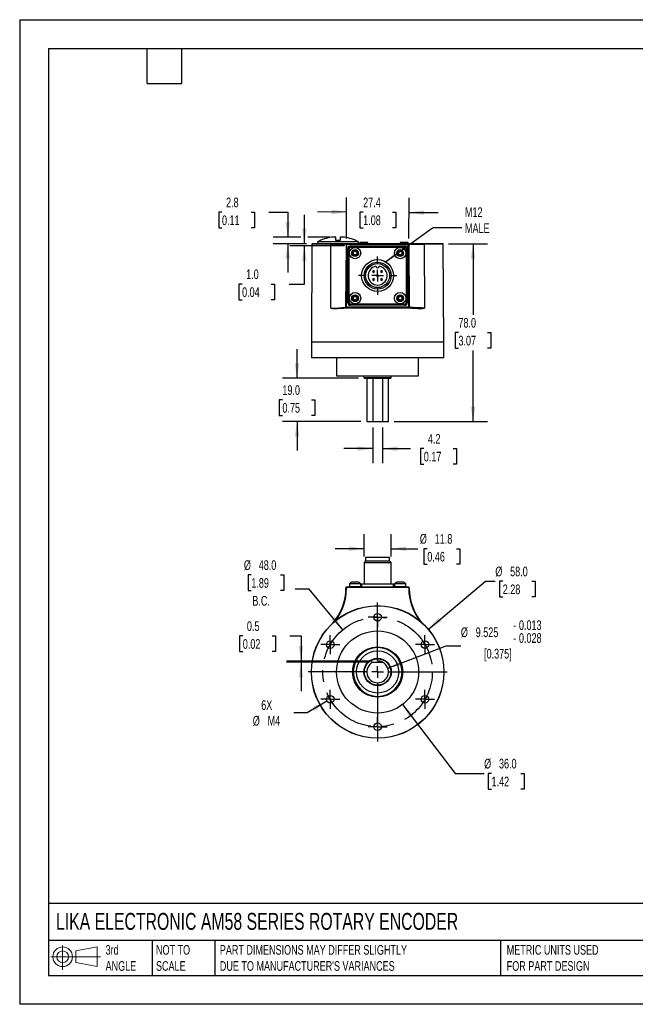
# Model space of a CAD drawing. Header units: millimetres. Extents: x 0 to 559, y 0 to 432.
# Tile 1 of 6: x 0 to 270, y 0 to 432. Entities that reach past the tile are written whole.
import ezdxf

# ---------------------------------------------------------------- set-up
doc = ezdxf.new("R2010")
doc.units = ezdxf.units.MM
doc.header["$LTSCALE"] = 2
doc.linetypes.add('CENTERX2', pattern=[20.32, 12.7, -2.54, 2.54, -2.54])
doc.linetypes.add('HIDDEN', pattern=[1.905, 1.27, -0.635])
for name, color, linetype in [('CENTER', 40, 'CENTERX2'), ('HIDDEN', 102, 'HIDDEN'), ('SLD-DEFPOINTS', 7, 'Continuous')]:
    doc.layers.add(name, color=color, linetype=linetype)
doc.layers.add('DIMENSIONS', color=140, linetype='Continuous', lineweight=25)
doc.layers.add('TEXT', color=140, linetype='Continuous', lineweight=25)
doc.styles.add('SLDTEXTSTYLE0', font='TXT', dxfattribs={"width": 0.7})
doc.dimstyles.new('SLDDIMSTYLE0', dxfattribs={"dimtxt": 4.316016, "dimasz": 6.604, "dimexe": 0, "dimexo": 0.0625, "dimgap": 1.079004, "dimtad": 0, "dimtih": 1, "dimtoh": 1, "dimdec": 1, "dimrnd": 1e-09, "dimzin": 4, "dimdsep": 46, "dimtxsty": 'SLDTEXTSTYLE0', "dimsah": 1, "dimcen": 0, "dimadec": 0, "dimazin": 1, "dimtfac": 1, "dimtdec": 1, "dimtofl": 0, "dimtmove": 0, "dimatfit": 3, "dimfxl": 0, "dimfrac": 2, "dimtolj": 1, "dimtzin": 12, "dimarcsym": 0})
doc.dimstyles.new('SLDDIMSTYLE1', dxfattribs={"dimtxt": 4.316016, "dimasz": 6.604, "dimexe": 0, "dimexo": 0.0625, "dimgap": 1.079004, "dimtad": 0, "dimtih": 1, "dimtoh": 1, "dimdec": 1, "dimrnd": 1e-09, "dimdsep": 46, "dimtxsty": 'SLDTEXTSTYLE0', "dimsah": 1, "dimcen": 0.09, "dimadec": 0, "dimazin": 2, "dimtfac": 1, "dimtdec": 1, "dimtmove": 0, "dimatfit": 0, "dimfxl": 0, "dimfrac": 2, "dimtolj": 1, "dimtzin": 12, "dimarcsym": 0})
doc.dimstyles.new('SLDDIMSTYLE10', dxfattribs={"dimtxt": 0.18, "dimasz": 6.604, "dimexe": 0, "dimexo": 0.0625, "dimgap": 0, "dimtad": 0, "dimtih": 1, "dimtoh": 1, "dimdec": 0, "dimrnd": 1e-09, "dimzin": 0, "dimdsep": 46, "dimtxsty": 'Standard', "dimsah": 1, "dimcen": 0.09, "dimadec": 0, "dimazin": 0, "dimtfac": 6.604, "dimtdec": 0, "dimtofl": 0, "dimtmove": 0, "dimatfit": 3, "dimfxl": 0, "dimfrac": 2, "dimtolj": 1, "dimtzin": 0, "dimarcsym": 0})
doc.dimstyles.new('SLDDIMSTYLE2', dxfattribs={"dimtxt": 4.316016, "dimasz": 6.604, "dimexe": 0, "dimexo": 0.0625, "dimgap": 1.079004, "dimtad": 0, "dimtih": 1, "dimtoh": 1, "dimdec": 1, "dimrnd": 1e-09, "dimzin": 4, "dimdsep": 46, "dimtxsty": 'SLDTEXTSTYLE0', "dimsah": 1, "dimcen": 0, "dimadec": 0, "dimazin": 1, "dimtfac": 1, "dimtdec": 1, "dimtofl": 0, "dimtmove": 0, "dimatfit": 3, "dimfxl": 0, "dimfrac": 2, "dimtolj": 1, "dimtzin": 12, "dimarcsym": 0})
doc.dimstyles.new('SLDDIMSTYLE3', dxfattribs={"dimtxt": 4.316016, "dimasz": 6.604, "dimexe": 0, "dimexo": 0.0625, "dimgap": 1.079004, "dimtad": 0, "dimtih": 1, "dimtoh": 1, "dimdec": 1, "dimrnd": 1e-09, "dimzin": 12, "dimdsep": 46, "dimtxsty": 'SLDTEXTSTYLE0', "dimsah": 1, "dimcen": 0, "dimadec": 0, "dimazin": 3, "dimtfac": 1, "dimtdec": 1, "dimtofl": 0, "dimtmove": 0, "dimatfit": 3, "dimfxl": 0, "dimfrac": 2, "dimtolj": 1, "dimtzin": 12, "dimarcsym": 0})
doc.dimstyles.new('SLDDIMSTYLE4', dxfattribs={"dimtxt": 4.316016, "dimasz": 6.604, "dimexe": 0, "dimexo": 0.0625, "dimgap": 1.079004, "dimtad": 0, "dimtih": 1, "dimtoh": 1, "dimdec": 1, "dimrnd": 1e-09, "dimzin": 12, "dimdsep": 46, "dimtxsty": 'SLDTEXTSTYLE0', "dimsah": 1, "dimcen": 0.09, "dimadec": 0, "dimazin": 3, "dimtfac": 1, "dimtdec": 1, "dimtmove": 0, "dimatfit": 0, "dimfxl": 0, "dimfrac": 2, "dimtolj": 1, "dimtzin": 12, "dimarcsym": 0})
doc.dimstyles.new('SLDDIMSTYLE5', dxfattribs={"dimtxt": 4.316016, "dimasz": 6.604, "dimexe": 0, "dimexo": 0.0625, "dimgap": 1.079004, "dimtad": 0, "dimtih": 1, "dimtoh": 1, "dimdec": 3, "dimrnd": 1e-09, "dimzin": 12, "dimdsep": 46, "dimtxsty": 'SLDTEXTSTYLE0', "dimsah": 1, "dimcen": 0, "dimadec": 0, "dimazin": 3, "dimtol": 1, "dimtp": -0.013, "dimtm": 0.028, "dimtfac": 1, "dimtdec": 3, "dimtofl": 0, "dimtmove": 0, "dimatfit": 3, "dimfxl": 0, "dimfrac": 2, "dimtolj": 1, "dimarcsym": 0})
doc.dimstyles.new('SLDDIMSTYLE6', dxfattribs={"dimtxt": 4.316016, "dimasz": 6.604, "dimexe": 0, "dimexo": 0.0625, "dimgap": 1.079004, "dimtad": 0, "dimtih": 1, "dimtoh": 1, "dimdec": 1, "dimrnd": 1e-09, "dimzin": 4, "dimdsep": 46, "dimtxsty": 'SLDTEXTSTYLE0', "dimsah": 1, "dimcen": 0.09, "dimadec": 0, "dimazin": 1, "dimtfac": 1, "dimtdec": 1, "dimtmove": 0, "dimatfit": 0, "dimfxl": 0, "dimfrac": 2, "dimtolj": 1, "dimtzin": 12, "dimarcsym": 0})
doc.dimstyles.new('SLDDIMSTYLE8', dxfattribs={"dimtxt": 4.316016, "dimasz": 6.604, "dimexe": 0, "dimexo": 0.0625, "dimgap": 1.079004, "dimtad": 0, "dimtih": 1, "dimtoh": 1, "dimdec": 1, "dimrnd": 1e-09, "dimzin": 4, "dimdsep": 46, "dimtxsty": 'SLDTEXTSTYLE0', "dimsah": 1, "dimcen": 0.09, "dimadec": 0, "dimazin": 1, "dimtfac": 1, "dimtdec": 1, "dimtofl": 0, "dimtmove": 0, "dimatfit": 3, "dimfxl": 0, "dimfrac": 2, "dimtolj": 1, "dimtzin": 12, "dimarcsym": 0})

# ---------------------------------------------------------------- blocks, each defined once
blk = doc.blocks.new('Block11')
at = {"color": 7, "linetype": 'Continuous', "lineweight": 18}
for p, q in [((5.18, 10.62), (5.18, 0)), ((10.96, 8.33), (20.35, 10.06)), ((20.35, 10.06), (20.35, 1.46)), ((0, 5.76), (21.75, 5.76)), ((10.96, 3.19), (10.96, 8.33)), ((10.96, 3.19), (20.35, 1.46))]:
    blk.add_line(p, q, dxfattribs=at)
for radius in [4.3, 2.57]:
    blk.add_circle((5.18, 5.76), radius, dxfattribs=at)
blk = doc.blocks.new('Block12')
at = {"layer": 'SLD-DEFPOINTS'}
blk.add_blockref('Block11', (0, 0), dxfattribs=at)
blk = doc.blocks.new('_D')
at = {"layer": 'DIMENSIONS'}
for p, q in [((101.64, 188.31), (100.19, 188.31)), ((100.19, 188.31), (100.19, 181.45)), ((114.46, 188.31), (115.91, 188.31)), ((115.91, 188.31), (115.91, 181.45)), ((100.19, 181.45), (101.64, 181.45)), ((115.91, 181.45), (114.46, 181.45)), ((126.95, 182.04), (120.9, 182.04)), ((141.73, 164.23), (126.95, 182.04))]:
    blk.add_line(p, q, dxfattribs=at)
blk.add_solid([(141.73, 164.23), (138.3, 169.96), (136.73, 168.66)], dxfattribs=at)
at = {"layer": 'DIMENSIONS', "char_height": 4.233, "attachment_point": 1, "style": 'SLDTEXTSTYLE0'}
for s, insert in [('%%c', (98.38, 194.73)), ('48.0', (104.89, 194.73)), ('1.89', (101.64, 186.91)), ('B.C.', (102.09, 179.08))]:
    blk.add_mtext(s, dxfattribs=dict(at, insert=insert))
blk = doc.blocks.new('_D_1')
at = {"layer": 'DIMENSIONS'}
for p, q in [((97.9, 161.54), (96.45, 161.54)), ((96.45, 161.54), (96.45, 154.68)), ((110.73, 161.54), (112.18, 161.54)), ((112.18, 161.54), (112.18, 154.68)), ((118.5, 161.54), (123.44, 161.54)), ((123.44, 161.54), (123.44, 150.52)), ((96.45, 154.68), (97.9, 154.68)), ((112.18, 154.68), (110.73, 154.68)), ((154.51, 150.52), (117.09, 150.52)), ((152.39, 150.02), (117.09, 150.02)), ((123.44, 150.02), (123.44, 137.32))]:
    blk.add_line(p, q, dxfattribs=at)
for points in [[(123.44, 150.52), (124.46, 157.12), (122.43, 157.12)], [(123.44, 150.02), (122.43, 143.41), (124.46, 143.41)]]:
    blk.add_solid(points, dxfattribs=at)
at = {"layer": 'DIMENSIONS', "char_height": 4.233, "attachment_point": 1, "style": 'SLDTEXTSTYLE0'}
for s, insert in [('0.5', (99.7, 167.96)), ('0.02', (97.9, 160.14))]:
    blk.add_mtext(s, dxfattribs=dict(at, insert=insert))
blk = doc.blocks.new('_D_2')
at = {"layer": 'DIMENSIONS'}
for p, q in [((179.25, 164.41), (204.35, 185.51)), ((204.35, 185.51), (208.69, 185.51)), ((211.95, 185.51), (210.5, 185.51)), ((210.5, 185.51), (210.5, 178.65)), ((224.77, 185.51), (226.22, 185.51)), ((226.22, 185.51), (226.22, 178.65)), ((210.5, 178.65), (211.95, 178.65)), ((226.22, 178.65), (224.77, 178.65))]:
    blk.add_line(p, q, dxfattribs=at)
blk.add_solid([(179.25, 164.41), (184.96, 167.89), (183.65, 169.44)], dxfattribs=at)
at = {"layer": 'DIMENSIONS', "char_height": 4.233, "attachment_point": 1, "style": 'SLDTEXTSTYLE0'}
for s, insert in [('%%c', (208.69, 191.93)), ('58.0', (215.21, 191.93)), ('2.28', (211.95, 184.11))]:
    blk.add_mtext(s, dxfattribs=dict(at, insert=insert))
blk = doc.blocks.new('_D_3')
at = {"layer": 'DIMENSIONS'}
for p, q in [((134.84, 132.93), (126.1, 127.89)), ((126.1, 127.89), (120.32, 127.89))]:
    blk.add_line(p, q, dxfattribs=at)
blk.add_solid([(134.84, 132.93), (128.61, 130.51), (129.63, 128.75)], dxfattribs=at)
at = {"layer": 'DIMENSIONS', "char_height": 4.233, "attachment_point": 1, "style": 'SLDTEXTSTYLE0'}
for s, insert in [('6X', (105.98, 133.34)), ('%%c', (102.27, 126.48)), ('M4', (108.79, 126.48))]:
    blk.add_mtext(s, dxfattribs=dict(at, insert=insert))
blk = doc.blocks.new('_D_4')
at = {"layer": 'DIMENSIONS'}
for p, q in [((151.15, 196.35), (151.15, 206.17)), ((162.95, 196.35), (162.95, 206.17)), ((151.15, 199.82), (138.45, 199.82)), ((162.95, 199.82), (174.63, 199.82)), ((178.85, 199.82), (177.4, 199.82)), ((177.4, 199.82), (177.4, 192.96)), ((191.68, 199.82), (193.13, 199.82)), ((193.13, 199.82), (193.13, 192.96)), ((177.4, 192.96), (178.85, 192.96)), ((193.13, 192.96), (191.68, 192.96))]:
    blk.add_line(p, q, dxfattribs=at)
for points in [[(151.15, 199.82), (144.55, 200.84), (144.55, 198.8)], [(162.95, 199.82), (169.56, 198.8), (169.56, 200.84)]]:
    blk.add_solid(points, dxfattribs=at)
at = {"layer": 'DIMENSIONS', "char_height": 4.233, "attachment_point": 1, "style": 'SLDTEXTSTYLE0'}
for s, insert in [('%%c', (175.59, 206.24)), ('11.8', (182.11, 206.24)), ('0.46', (178.85, 198.42))]:
    blk.add_mtext(s, dxfattribs=dict(at, insert=insert))
blk = doc.blocks.new('_D_5')
at = {"layer": 'DIMENSIONS'}
for p, q in [((167.99, 131.46), (191.09, 101.24)), ((191.09, 101.24), (203.79, 101.24)), ((207.04, 101.24), (205.59, 101.24)), ((205.59, 101.24), (205.59, 94.38)), ((219.87, 101.24), (221.32, 101.24)), ((221.32, 101.24), (221.32, 94.38)), ((205.59, 94.38), (207.04, 94.38)), ((221.32, 94.38), (219.87, 94.38))]:
    blk.add_line(p, q, dxfattribs=at)
blk.add_solid([(167.99, 131.46), (171.19, 125.59), (172.8, 126.83)], dxfattribs=at)
at = {"layer": 'DIMENSIONS', "char_height": 4.233, "attachment_point": 1, "style": 'SLDTEXTSTYLE0'}
for s, insert in [('%%c', (203.79, 107.67)), ('36.0', (210.3, 107.67)), ('1.42', (207.04, 99.84))]:
    blk.add_mtext(s, dxfattribs=dict(at, insert=insert))
blk = doc.blocks.new('_D_6')
at = {"layer": 'DIMENSIONS'}
for p, q in [((161.5, 147.46), (187.06, 157.28)), ((187.06, 157.28), (193.58, 157.28))]:
    blk.add_line(p, q, dxfattribs=at)
blk.add_solid([(161.5, 147.46), (168.03, 148.88), (167.3, 150.78)], dxfattribs=at)
at = {"layer": 'DIMENSIONS', "attachment_point": 1, "style": 'SLDTEXTSTYLE0'}
for s, insert, char_height in [('0.013', (219.07, 168.4), 4.233), ('%%c', (193.58, 165.28), 4.233), ('9.525', (200.09, 165.28), 4.233), ('-', (216.51, 168.4), 4.23), ('-', (216.51, 162.75), 4.23), ('0.028', (219.07, 162.75), 4.233), ('[0.375]', (203.76, 155.89), 4.233)]:
    blk.add_mtext(s, dxfattribs=dict(at, insert=insert, char_height=char_height))
blk = doc.blocks.new('SW_CENTERMARKSYMBOL_0')
at = {"layer": 'CENTER', "color": 0}
for p, q in [((0, 5.08), (0, 31.54)), ((-5.08, 0), (-31.54, 0)), ((0, 0), (-2.54, 0)), ((0, 0), (0, 2.54)), ((0, 0), (0, -2.54)), ((0, 0), (2.54, 0)), ((5.08, 0), (31.54, 0)), ((0, -5.08), (0, -31.54))]:
    blk.add_line(p, q, dxfattribs=at)
blk = doc.blocks.new('SW_CENTERMARKSYMBOL_1')
at = {"layer": 'CENTER', "color": 0}
for p, q in [((-2.54, 0), (-4.19, 0)), ((0, 0), (-2.54, 0)), ((0, 2.54), (0, 4.19)), ((0, 0), (0, 2.54)), ((0, 0), (0, -2.54)), ((0, 0), (2.54, 0)), ((2.54, 0), (4.19, 0)), ((0, -2.54), (0, -4.19))]:
    blk.add_line(p, q, dxfattribs=at)
blk = doc.blocks.new('SW_CENTERMARKSYMBOL_2')
at = {"layer": 'CENTER', "color": 0}
for p, q in [((-2.54, 0), (-4.19, 0)), ((0, 0), (-2.54, 0)), ((0, 2.54), (0, 4.19)), ((0, 0), (0, 2.54)), ((0, 0), (0, -2.54)), ((0, 0), (2.54, 0)), ((2.54, 0), (4.19, 0)), ((0, -2.54), (0, -4.19))]:
    blk.add_line(p, q, dxfattribs=at)
blk = doc.blocks.new('SW_CENTERMARKSYMBOL_3')
at = {"layer": 'CENTER', "color": 0}
for p, q in [((-2.54, 0), (-4.19, 0)), ((0, 0), (-2.54, 0)), ((0, 2.54), (0, 4.19)), ((0, 0), (0, 2.54)), ((0, 0), (0, -2.54)), ((0, 0), (2.54, 0)), ((2.54, 0), (4.19, 0)), ((0, -2.54), (0, -4.19))]:
    blk.add_line(p, q, dxfattribs=at)
blk = doc.blocks.new('SW_CENTERMARKSYMBOL_4')
at = {"layer": 'CENTER', "color": 0}
for p, q in [((-2.54, 0), (-4.19, 0)), ((0, 0), (-2.54, 0)), ((0, 2.54), (0, 4.19)), ((0, 0), (0, 2.54)), ((0, 0), (0, -2.54)), ((0, 0), (2.54, 0)), ((2.54, 0), (4.19, 0)), ((0, -2.54), (0, -4.19))]:
    blk.add_line(p, q, dxfattribs=at)
blk = doc.blocks.new('SW_CENTERMARKSYMBOL_5')
at = {"layer": 'CENTER', "color": 0}
for p, q in [((-2.54, 0), (-4.19, 0)), ((0, 0), (-2.54, 0)), ((0, 2.54), (0, 4.19)), ((0, 0), (0, 2.54)), ((0, 0), (0, -2.54)), ((0, 0), (2.54, 0)), ((2.54, 0), (4.19, 0)), ((0, -2.54), (0, -4.19))]:
    blk.add_line(p, q, dxfattribs=at)
blk = doc.blocks.new('SW_CENTERMARKSYMBOL_6')
at = {"layer": 'CENTER', "color": 0}
for p, q in [((-2.54, 0), (-4.19, 0)), ((0, 0), (-2.54, 0)), ((0, 2.54), (0, 4.19)), ((0, 0), (0, 2.54)), ((0, 0), (0, -2.54)), ((0, 0), (2.54, 0)), ((2.54, 0), (4.19, 0)), ((0, -2.54), (0, -4.19))]:
    blk.add_line(p, q, dxfattribs=at)
blk = doc.blocks.new('_D_15')
at = {"layer": 'DIMENSIONS'}
for p, q in [((88.77, 347.37), (87.32, 347.37)), ((87.32, 347.37), (87.32, 340.51)), ((101.59, 347.37), (103.04, 347.37)), ((103.04, 347.37), (103.04, 340.51)), ((109.37, 347.37), (117.62, 347.37)), ((117.62, 347.37), (117.62, 336.37)), ((87.32, 340.51), (88.77, 340.51)), ((103.04, 340.51), (101.59, 340.51)), ((123.37, 336.37), (111.27, 336.37)), ((125.9, 333.57), (111.27, 333.57)), ((117.62, 333.57), (117.62, 320.87)), ((136.15, 336.37), (126.42, 336.37))]:
    blk.add_line(p, q, dxfattribs=at)
for points in [[(117.62, 336.37), (118.63, 342.97), (116.6, 342.97)], [(117.62, 333.57), (116.6, 326.97), (118.63, 326.97)]]:
    blk.add_solid(points, dxfattribs=at)
at = {"layer": 'DIMENSIONS', "char_height": 4.233, "attachment_point": 1, "style": 'SLDTEXTSTYLE0'}
for s, insert in [('2.8', (90.56, 353.79)), ('0.11', (88.77, 345.96))]:
    blk.add_mtext(s, dxfattribs=dict(at, insert=insert))
blk = doc.blocks.new('_D_16')
at = {"layer": 'DIMENSIONS'}
for p, q in [((143.35, 335.91), (143.46, 353.8)), ((170.78, 335.91), (170.89, 353.63)), ((143.42, 347.45), (130.72, 347.53)), ((150.72, 347.37), (149.28, 347.37)), ((149.28, 347.37), (149.28, 340.51)), ((163.55, 347.37), (165, 347.37)), ((165, 347.37), (165, 340.51)), ((170.85, 347.28), (183.55, 347.21)), ((149.28, 340.51), (150.72, 340.51)), ((165, 340.51), (163.55, 340.51))]:
    blk.add_line(p, q, dxfattribs=at)
for points in [[(143.42, 347.45), (136.83, 348.51), (136.81, 346.47)], [(170.85, 347.28), (177.45, 346.23), (177.46, 348.26)]]:
    blk.add_solid(points, dxfattribs=at)
at = {"layer": 'DIMENSIONS', "char_height": 4.233, "attachment_point": 1, "style": 'SLDTEXTSTYLE0'}
for s, insert in [('27.4', (150.72, 353.79)), ('1.08', (150.72, 345.96))]:
    blk.add_mtext(s, dxfattribs=dict(at, insert=insert))
blk = doc.blocks.new('_D_17')
at = {"layer": 'DIMENSIONS'}
for p, q in [((124.9, 333.57), (124.9, 346.27)), ((125.9, 333.57), (118.55, 333.57)), ((142.51, 332.57), (118.55, 332.57)), ((124.9, 315.85), (124.9, 332.57)), ((97.59, 315.85), (96.14, 315.85)), ((96.14, 315.85), (96.14, 309)), ((110.41, 315.85), (111.86, 315.85)), ((111.86, 315.85), (111.86, 309)), ((118.19, 315.85), (124.9, 315.85)), ((96.14, 309), (97.59, 309)), ((111.86, 309), (110.41, 309))]:
    blk.add_line(p, q, dxfattribs=at)
for points in [[(124.9, 333.57), (125.91, 340.17), (123.88, 340.17)], [(124.9, 332.57), (123.88, 325.97), (125.91, 325.97)]]:
    blk.add_solid(points, dxfattribs=at)
at = {"layer": 'DIMENSIONS', "char_height": 4.233, "attachment_point": 1, "style": 'SLDTEXTSTYLE0'}
for s, insert in [('1.0', (99.38, 322.28)), ('0.04', (97.59, 314.45))]:
    blk.add_mtext(s, dxfattribs=dict(at, insert=insert))
blk = doc.blocks.new('_D_18')
at = {"layer": 'DIMENSIONS'}
for p, q in [((154.93, 253.03), (154.93, 237.35)), ((159.18, 253.03), (159.18, 237.35)), ((154.93, 243.7), (142.23, 243.7)), ((159.18, 243.7), (171.48, 243.7)), ((177.32, 243.7), (175.87, 243.7)), ((175.87, 243.7), (175.87, 236.84)), ((190.15, 243.7), (191.6, 243.7)), ((191.6, 243.7), (191.6, 236.84)), ((175.87, 236.84), (177.32, 236.84)), ((191.6, 236.84), (190.15, 236.84))]:
    blk.add_line(p, q, dxfattribs=at)
for points in [[(154.93, 243.7), (148.32, 244.71), (148.32, 242.68)], [(159.18, 243.7), (165.78, 242.68), (165.78, 244.71)]]:
    blk.add_solid(points, dxfattribs=at)
at = {"layer": 'DIMENSIONS', "char_height": 4.233, "attachment_point": 1, "style": 'SLDTEXTSTYLE0'}
for s, insert in [('4.2', (179.12, 250.12)), ('0.17', (177.32, 242.3))]:
    blk.add_mtext(s, dxfattribs=dict(at, insert=insert))
blk = doc.blocks.new('_D_19')
at = {"layer": 'DIMENSIONS'}
for p, q in [((121.7, 274.57), (121.7, 287.27)), ((148.71, 274.57), (115.35, 274.57)), ((115.28, 265.07), (113.83, 265.07)), ((113.83, 265.07), (113.83, 258.21)), ((128.11, 265.07), (129.56, 265.07)), ((129.56, 265.07), (129.56, 258.21)), ((113.83, 258.21), (115.28, 258.21)), ((149.75, 255.57), (115.35, 255.57)), ((121.7, 255.57), (121.7, 242.87)), ((129.56, 258.21), (128.11, 258.21))]:
    blk.add_line(p, q, dxfattribs=at)
for points in [[(121.7, 274.57), (122.71, 281.17), (120.68, 281.17)], [(121.7, 255.57), (120.68, 248.97), (122.71, 248.97)]]:
    blk.add_solid(points, dxfattribs=at)
at = {"layer": 'DIMENSIONS', "char_height": 4.233, "attachment_point": 1, "style": 'SLDTEXTSTYLE0'}
for s, insert in [('19.0', (115.28, 271.49)), ('0.75', (115.28, 263.67))]:
    blk.add_mtext(s, dxfattribs=dict(at, insert=insert))
blk = doc.blocks.new('_D_20')
at = {"layer": 'DIMENSIONS'}
for p, q in [((188.21, 333.57), (205.27, 333.57)), ((198.92, 333.57), (198.92, 302.4)), ((192.51, 294.57), (191.06, 294.57)), ((191.06, 294.57), (191.06, 287.71)), ((205.33, 294.57), (206.78, 294.57)), ((206.78, 294.57), (206.78, 287.71)), ((191.06, 287.71), (192.51, 287.71)), ((198.92, 255.57), (198.92, 286.74)), ((206.78, 287.71), (205.33, 287.71)), ((164.35, 255.57), (205.27, 255.57))]:
    blk.add_line(p, q, dxfattribs=at)
for points in [[(198.92, 333.57), (197.9, 326.97), (199.93, 326.97)], [(198.92, 255.57), (199.93, 262.17), (197.9, 262.17)]]:
    blk.add_solid(points, dxfattribs=at)
at = {"layer": 'DIMENSIONS', "char_height": 4.233, "attachment_point": 1, "style": 'SLDTEXTSTYLE0'}
for s, insert in [('78.0', (192.51, 300.99)), ('3.07', (192.51, 293.17))]:
    blk.add_mtext(s, dxfattribs=dict(at, insert=insert))
blk = doc.blocks.new('SW_CENTERMARKSYMBOL_7')
at = {"layer": 'CENTER', "color": 0}
for p, q in [((0, 5.08), (0, 8.44)), ((-5.08, 0), (-8.44, 0)), ((0, 0), (-2.54, 0)), ((0, 0), (0, 2.54)), ((0, 0), (0, -2.54)), ((0, 0), (2.54, 0)), ((5.08, 0), (8.44, 0)), ((0, -5.08), (0, -8.44))]:
    blk.add_line(p, q, dxfattribs=at)

msp = doc.modelspace()

# ---------------------------------------------------------------- linework, layer by layer
at = {"color": 7, "linetype": 'Continuous'}
for p, q in [((0.0049, 431.8053), (0.0049, 0.0053)), ((0.0049, 431.8053), (558.8049, 431.8053)), ((558.8049, 0.0053), (0.0049, 0.0053))]:
    msp.add_line(p, q, dxfattribs=at)
for p, q in [((128.238, 333.3716), (127.9765, 290.5704)), ((136.5891, 333.3716), (128.238, 333.3716)), ((136.7311, 333.5704), (128.438, 333.5704)), ((130.6889, 334.3704), (130.6889, 333.5704)), ((148.6889, 334.3704), (130.6889, 334.3704)), ((136.4675, 305.3282), (136.5891, 333.3716)), ((136.5891, 333.3716), (143.338, 333.3716)), ((143.538, 333.5704), (136.7311, 333.5704)), ((138.6889, 336.3704), (136.9026, 336.3704)), ((138.6889, 334.9704), (138.6889, 336.3704)), ((140.6889, 334.9704), (138.6889, 334.9704)), ((140.6889, 336.3704), (140.6889, 334.9704)), ((142.4751, 336.3704), (140.6889, 336.3704)), ((143.1694, 305.7664), (143.338, 333.3716)), ((143.3966, 333.3712), (143.338, 333.3716)), ((143.3694, 305.7652), (143.538, 333.3704)), ((143.538, 333.3704), (143.3966, 333.3712)), ((143.538, 333.5704), (143.538, 333.3704)), ((170.5662, 333.5704), (143.538, 333.5704)), ((143.538, 333.3704), (170.5662, 333.3704)), ((145.0521, 332.5704), (169.0521, 332.5704)), ((145.0521, 332.4132), (145.0521, 332.5704)), ((148.6889, 333.5704), (148.6889, 334.3704)), ((149.2455, 334.0704), (149.2455, 333.5704)), ((152.7455, 334.0704), (149.2455, 334.0704)), ((152.7455, 333.5704), (152.7455, 334.0704)), ((166.9721, 334.0704), (166.9721, 333.5704)), ((170.4721, 334.0704), (166.9721, 334.0704)), ((169.0521, 332.5704), (169.0521, 332.4132)), ((170.4721, 333.5704), (170.4721, 334.0704)), ((170.5662, 333.3704), (170.5662, 333.5704)), ((177.3731, 333.5704), (170.5662, 333.5704)), ((170.7662, 333.3716), (170.5662, 333.3704)), ((170.7348, 305.7652), (170.5662, 333.3704)), ((170.7662, 333.3716), (170.9348, 305.7664)), ((170.7662, 333.3716), (177.5151, 333.3716)), ((185.6621, 333.5704), (177.3731, 333.5704)), ((177.5151, 333.3716), (177.6368, 305.3282)), ((185.8662, 333.3716), (177.5151, 333.3716)), ((186.1277, 290.5704), (185.8662, 333.3716)), ((144.0521, 307.5704), (144.0521, 331.5704)), ((144.0521, 331.5704), (144.2093, 331.5704)), ((144.2093, 331.5704), (144.2093, 307.5704)), ((144.3092, 331.3204), (144.3092, 307.8204)), ((144.3092, 331.3204), (144.5092, 331.3204)), ((144.5092, 307.8204), (144.5092, 331.3204)), ((169.0521, 332.4132), (145.0521, 332.4132)), ((168.8021, 332.3133), (145.3021, 332.3133)), ((145.3021, 332.3133), (145.3021, 332.1133)), ((145.3021, 332.1133), (168.8021, 332.1133)), ((168.8021, 332.1133), (168.8021, 332.3133)), ((169.595, 331.3204), (169.595, 307.8204)), ((169.795, 331.3204), (169.595, 331.3204)), ((169.795, 307.8204), (169.795, 331.3204)), ((169.8949, 331.5704), (170.0521, 331.5704)), ((169.8949, 307.5704), (169.8949, 331.5704)), ((170.0521, 331.5704), (170.0521, 307.5704)), ((155.3021, 321.7204), (155.3021, 321.3804)), ((155.3021, 321.2604), (155.3021, 320.9204)), ((158.8021, 321.7204), (158.8021, 321.3804)), ((158.8021, 321.2604), (158.8021, 320.9204)), ((155.3021, 318.2204), (155.3021, 317.8804)), ((155.3021, 317.7604), (155.3021, 317.4204)), ((158.8021, 318.2204), (158.8021, 317.8804)), ((158.8021, 317.7604), (158.8021, 317.4204)), ((144.2093, 307.5704), (144.0521, 307.5704)), ((144.3092, 307.8204), (144.5092, 307.8204)), ((145.0521, 306.5704), (145.0521, 306.7276)), ((145.0521, 306.7276), (169.0521, 306.7276)), ((168.8021, 307.0275), (145.3021, 307.0275)), ((145.3021, 306.8275), (145.3021, 307.0275)), ((145.3021, 306.8275), (168.8021, 306.8275)), ((168.8021, 306.8275), (168.8021, 307.0275)), ((169.0521, 306.7276), (169.0521, 306.5704)), ((169.795, 307.8204), (169.595, 307.8204)), ((170.0521, 307.5704), (169.8949, 307.5704)), ((143.1693, 305.7581), (143.1694, 305.7664)), ((143.1694, 305.7664), (143.3694, 305.7652)), ((143.3694, 305.5653), (143.3693, 305.5569)), ((143.3694, 305.7652), (143.3694, 305.5653)), ((170.7348, 305.7652), (143.3694, 305.7652)), ((170.7348, 305.5653), (143.3694, 305.5653)), ((169.0521, 306.5704), (145.0521, 306.5704)), ((170.8763, 305.7661), (170.7348, 305.7652)), ((170.7348, 305.5653), (170.7348, 305.7652)), ((170.7349, 305.5569), (170.7348, 305.5653)), ((170.9348, 305.7664), (170.8763, 305.7661)), ((170.9349, 305.7581), (170.9348, 305.7664)), ((127.9765, 290.5704), (186.1277, 290.5704)), ((128.0521, 290.5704), (128.0521, 283.5704)), ((186.0521, 283.5704), (186.0521, 290.5704)), ((186.0521, 283.5704), (128.0521, 283.5704)), ((139.0521, 283.5704), (139.0521, 275.5704)), ((175.0521, 275.5704), (175.0521, 283.5704)), ((139.0521, 275.5704), (175.0521, 275.5704)), ((151.0521, 275.5704), (151.0521, 274.7704)), ((151.0521, 274.7704), (151.2521, 274.5704)), ((163.0521, 274.7704), (151.0521, 274.7704)), ((151.2521, 274.5704), (162.8521, 274.5704)), ((152.2896, 274.5704), (152.2896, 255.5704)), ((154.9278, 274.5704), (154.9278, 255.5704)), ((159.1764, 274.5704), (159.1764, 255.5704)), ((161.8146, 255.5704), (161.8146, 274.5704)), ((162.8521, 274.5704), (163.0521, 274.7704)), ((163.0521, 274.7704), (163.0521, 275.5704)), ((152.2896, 255.5704), (154.9278, 255.5704)), ((154.9278, 255.5704), (159.1764, 255.5704)), ((159.1764, 255.5704), (161.8146, 255.5704)), ((151.8021, 194.4551), (151.1521, 193.8051)), ((151.8021, 196.0551), (151.8021, 194.4551)), ((151.8021, 196.0551), (162.3021, 196.0551)), ((151.8021, 194.4551), (162.3021, 194.4551)), ((162.3021, 194.4551), (162.3021, 196.0551)), ((162.9521, 193.8051), (162.3021, 194.4551)), ((151.1521, 193.8051), (151.1521, 184.4551)), ((151.1521, 193.8051), (162.9521, 193.8051)), ((162.9521, 184.4551), (162.9521, 193.8051)), ((143.1693, 182.4349), (143.1694, 182.7551)), ((143.3694, 182.7603), (143.3693, 182.4402)), ((143.3694, 182.9551), (143.3694, 182.7603)), ((170.7348, 182.9551), (143.3694, 182.9551)), ((170.7348, 182.7603), (143.3694, 182.7603)), ((144.6521, 184.3551), (144.6521, 183.1551)), ((149.6521, 184.3551), (144.6521, 184.3551)), ((147.1322, 183.1551), (144.6521, 183.1551)), ((148.6521, 185.0751), (145.6521, 185.0751)), ((149.6521, 183.1551), (147.1322, 183.1551)), ((149.6521, 183.1551), (149.6521, 184.3551)), ((150.0521, 184.4551), (150.0521, 182.9551)), ((150.0521, 184.4551), (164.0521, 184.4551)), ((164.0521, 182.9551), (164.0521, 184.4551)), ((164.4521, 184.3551), (164.4521, 183.1551)), ((169.4521, 184.3551), (164.4521, 184.3551)), ((166.9322, 183.1551), (164.4521, 183.1551)), ((168.4521, 185.0751), (165.4521, 185.0751)), ((169.4521, 183.1551), (166.9322, 183.1551)), ((169.4521, 183.1551), (169.4521, 184.3551)), ((170.7348, 182.7603), (170.7348, 182.9551)), ((170.7349, 182.4402), (170.7348, 182.7603)), ((170.9349, 182.4349), (170.9348, 182.7551)), ((154.9278, 150.0176), (159.1764, 150.0176))]:
    msp.add_line(p, q)
at = {"flags": 128}
msp.add_lwpolyline([(177.6368, 305.3282), (176.2338, 305.3692), (174.9141, 305.4158), (173.7149, 305.4679), (172.6764, 305.5257), (172.2517, 305.555), (171.8624, 305.5869), (171.5221, 305.6214), (171.2897, 305.6516), (171.1227, 305.6805), (170.9901, 305.716), (170.9349, 305.7581)], dxfattribs=at)
for centre, radius in [((147.1521, 329.4704), 2.5), ((147.1521, 329.4704), 1.5), ((147.1521, 329.4704), 1.3), ((166.9521, 329.4704), 2.5), ((166.9521, 329.4704), 1.5), ((166.9521, 329.4704), 1.3), ((157.0521, 319.5704), 7), ((157.0521, 319.5704), 5.9), ((157.0521, 319.5704), 5.25), ((157.0521, 319.5704), 0.4), ((147.1521, 309.6704), 2.5), ((147.1521, 309.6704), 1.5), ((147.1521, 309.6704), 1.3), ((166.9521, 309.6704), 2.5), ((166.9521, 309.6704), 1.5), ((166.9521, 309.6704), 1.3), ((157.0521, 145.7551), 29.0756), ((157.0521, 145.7551), 29), ((157.0521, 169.7551), 1.65), ((157.0521, 145.7551), 18), ((136.2675, 157.7551), 1.65), ((157.0521, 145.7551), 11), ((177.8367, 157.7551), 1.65), ((157.0521, 145.7551), 9.25), ((157.0521, 145.7551), 6), ((157.0521, 145.7551), 5.8), ((136.2675, 133.7551), 1.65), ((177.8367, 133.7551), 1.65), ((157.0521, 121.7551), 1.65)]:
    msp.add_circle(centre, radius)
for centre, radius, start, end in [((128.438, 333.3704), 0.2, 90, 179.65), ((139.6889, 317.0613), 19.5091, 98.212037, 117.472537), ((136.7658, 333.3955), 0.1783, 101.195935, 187.710612), ((139.6889, 317.0613), 19.5091, 62.527463, 81.790257), ((143.538, 333.3704), 0.2, 90, 179.65), ((145.0521, 331.5704), 1, 90, 180), ((169.0521, 331.5704), 1, 0, 90), ((170.5662, 333.3704), 0.2, 45.175, 90), ((170.5662, 333.3704), 0.2, 0.35, 45.175), ((177.3385, 333.3955), 0.1783, 352.289388, 78.804065), ((185.6662, 333.3704), 0.2, 0.35, 90), ((145.0521, 331.5704), 0.8428, 90, 180), ((145.3021, 331.3204), 0.9929, 90, 180), ((145.3021, 331.3204), 0.7929, 90, 180), ((146.2861, 329.9704), 0.175, 54.9802, 245.0198), ((146.2861, 328.9704), 0.175, 114.9802, 305.0198), ((146.0531, 329.4704), 0.3766, 294.9802, 65.0198), ((146.6026, 330.4221), 0.3766, 234.9802, 5.019822), ((146.6026, 328.5186), 0.3766, 354.9802, 125.0198), ((147.1521, 330.4704), 0.175, 354.980248, 185.019752), ((147.1521, 328.4704), 0.175, 174.9802, 5.019752), ((147.7016, 330.4221), 0.3766, 174.980178, 305.0198), ((147.7016, 328.5186), 0.3766, 54.9802, 185.019822), ((148.2511, 329.4704), 0.3766, 114.9802, 245.0198), ((148.0181, 329.9704), 0.175, 294.9802, 125.0198), ((148.0181, 328.9704), 0.175, 234.9802, 65.0198), ((166.0861, 329.9704), 0.175, 54.9802, 245.0198), ((166.0861, 328.9704), 0.175, 114.9802, 305.0198), ((165.8531, 329.4704), 0.3766, 294.9802, 65.0198), ((166.4026, 330.4221), 0.3766, 234.9802, 5.019822), ((166.4026, 328.5186), 0.3766, 354.9802, 125.0198), ((166.9521, 330.4704), 0.175, 354.980248, 185.019752), ((166.9521, 328.4704), 0.175, 174.9802, 5.019752), ((167.5016, 330.4221), 0.3766, 174.980178, 305.0198), ((167.5016, 328.5186), 0.3766, 54.9802, 185.019822), ((168.0511, 329.4704), 0.3766, 114.9802, 245.0198), ((167.8181, 329.9704), 0.175, 294.9802, 125.0198), ((167.8181, 328.9704), 0.175, 234.9802, 65.0198), ((168.8021, 331.3204), 0.9928, 0, 90), ((168.8021, 331.3204), 0.7929, 360, 90), ((169.0521, 331.5704), 0.8428, 0, 90), ((157.0521, 319.5704), 4.15, 100.368802, 79.631198), ((155.3021, 321.3204), 0.4, 90, 270), ((155.3019, 321.3204), 0.06, 89.812792, 270.187208), ((155.3021, 321.3204), 0.4, 270, 90), ((155.3023, 321.3204), 0.06, 269.812792, 90.187208), ((157.0521, 323.7204), 0.75, 185.184401, 354.815599), ((157.052, 319.5704), 0.06, 89.891522, 270.108492), ((157.0522, 319.5704), 0.06, 269.891508, 90.108506), ((158.8021, 321.3204), 0.4, 90, 270), ((158.8019, 321.3204), 0.06, 89.812792, 270.187208), ((158.8021, 321.3204), 0.4, 270, 90), ((158.8023, 321.3204), 0.06, 269.812792, 90.187208), ((155.3021, 317.8204), 0.4, 90, 270), ((155.3019, 317.8204), 0.06, 89.812792, 270.187208), ((155.3021, 317.8204), 0.4, 270, 90), ((155.3023, 317.8204), 0.06, 269.812792, 90.187208), ((158.8021, 317.8204), 0.4, 90, 270), ((158.8019, 317.8204), 0.06, 89.812792, 270.187208), ((158.8021, 317.8204), 0.4, 270, 90), ((158.8023, 317.8204), 0.06, 269.812792, 90.187208), ((145.0521, 307.5704), 1, 180, 270), ((145.0521, 307.5704), 0.8428, 180, 270), ((145.3021, 307.8204), 0.9929, 180, 270), ((145.3021, 307.8204), 0.7929, 180, 270), ((146.2861, 310.1704), 0.175, 54.9802, 245.0198), ((146.2861, 309.1704), 0.175, 114.9802, 305.0198), ((146.0531, 309.6704), 0.3766, 294.9802, 65.0198), ((146.6026, 310.6221), 0.3766, 234.9802, 5.019822), ((146.6026, 308.7186), 0.3766, 354.9802, 125.0198), ((147.1521, 310.6704), 0.175, 354.980248, 185.019752), ((147.1521, 308.6704), 0.175, 174.9802, 5.019752), ((147.7016, 310.6221), 0.3766, 174.980178, 305.0198), ((147.7016, 308.7186), 0.3766, 54.9802, 185.019822), ((148.2511, 309.6704), 0.3766, 114.9802, 245.0198), ((148.0181, 310.1704), 0.175, 294.9802, 125.0198), ((148.0181, 309.1704), 0.175, 234.9802, 65.0198), ((166.0861, 310.1704), 0.175, 54.9802, 245.0198), ((166.0861, 309.1704), 0.175, 114.9802, 305.0198), ((165.8531, 309.6704), 0.3766, 294.9802, 65.0198), ((166.4026, 310.6221), 0.3766, 234.9802, 5.019822), ((166.4026, 308.7186), 0.3766, 354.9802, 125.0198), ((166.9521, 310.6704), 0.175, 354.980248, 185.019752), ((166.9521, 308.6704), 0.175, 174.9802, 5.019752), ((167.5016, 310.6221), 0.3766, 174.980178, 305.0198), ((167.5016, 308.7186), 0.3766, 54.9802, 185.019822), ((168.0511, 309.6704), 0.3766, 114.9802, 245.0198), ((167.8181, 310.1704), 0.175, 294.9802, 125.0198), ((167.8181, 309.1704), 0.175, 234.9802, 65.0198), ((168.8021, 307.8204), 0.9929, 270, 0), ((168.8021, 307.8204), 0.7929, 270, 0), ((169.0521, 307.5704), 1, 270, 0), ((169.0521, 307.5704), 0.8428, 270, 0), ((137.1339, 347.4006), 42.0777, 269.092499, 278.246686), ((138.2604, 315.4117), 10.2416, 259.91765, 269.214458), ((138.8066, 331.73), 26.5678, 268.519148, 279.888988), ((143.3693, 305.7569), 0.2, 179.659902, 270.009998), ((143.3693, 305.7652), 0.1999, 179.651716, 224.837154), ((143.3694, 305.7653), 0.2, 224.837131, 270.001446), ((170.7349, 305.7652), 0.2, 269.990384, 0.340099), ((170.7349, 305.7569), 0.2, 269.990159, 0.340094), ((175.2999, 331.7606), 26.5983, 260.117552, 271.474312), ((175.8425, 315.4251), 10.255, 270.791638, 280.076254), ((120.2546, 182.3882), 22.9147, 317.658402, 0.116982), ((120.1466, 182.4245), 23.2227, 321.229891, 0.038597), ((143.3186, 180.5534), 1.8874, 88.461403, 94.537605), ((143.3694, 182.7551), 0.2, 90.000534, 180.000535), ((143.2188, 182.4388), 0.3201, 88.433132, 98.875298), ((143.3597, 177.0481), 5.7122, 89.903272, 91.32623), ((146.1505, 183.3284), 1.8164, 105.926167, 145.581608), ((144.8521, 183.1551), 0.2, 180, 270), ((148.1537, 183.3284), 1.8164, 34.418392, 74.073833), ((149.4521, 183.1551), 0.2, 270, 0), ((165.9505, 183.3284), 1.8164, 105.926167, 145.581608), ((164.6521, 183.1551), 0.2, 180, 270), ((167.9537, 183.3284), 1.8164, 34.418392, 74.073833), ((169.2521, 183.1551), 0.2, 270, 0), ((170.7855, 180.8736), 1.8874, 85.462377, 91.538595), ((170.7856, 180.5534), 1.8874, 85.462388, 91.538596), ((193.9632, 182.4257), 23.2283, 179.964187, 218.798303), ((170.7348, 182.7551), 0.2, 359.999908, 44.999336), ((193.8786, 182.4069), 22.9438, 179.9301, 222.056246), ((157.0521, 145.7551), 10.7, 0, 180), ((157.0521, 145.7551), 4.7625, 116.489884, 63.510116), ((157.0521, 145.7551), 10.7, 180, 0)]:
    msp.add_arc(centre, radius, start, end)
msp.add_ellipse((157.0521, 304.5961), major_axis=(28.9899, 0), ratio=0.02618592, start_param=0.85917837, end_param=2.28241429)
at = {"layer": 'CENTER'}
msp.add_circle((157.0521, 145.7551), 24, dxfattribs=at)
at = {"layer": 'HIDDEN'}
msp.add_arc((157.0521, 145.7551), 4.7625, 63.510116, 90, dxfattribs=at)
at = {"layer": 'TEXT'}
for p, q in [((12.7, 419.1), (546.1, 419.1)), ((12.7, 419.1), (12.7, 12.7)), ((55.88, 403.86), (55.88, 419.1)), ((71.12, 403.86), (71.12, 419.1)), ((55.88, 403.86), (71.12, 403.86)), ((546.1, 44.2522), (12.7, 44.2522)), ((546.1, 27.94), (12.7, 27.94)), ((58.0895, 27.94), (58.0895, 12.7)), ((85.6748, 27.94), (85.6748, 12.7)), ((210.9684, 27.94), (210.9684, 12.7)), ((12.7, 12.7), (546.1, 12.7))]:
    msp.add_line(p, q, dxfattribs=at)

# ---------------------------------------------------------------- block references
at = {"layer": 'CENTER'}
for name, p in [('SW_CENTERMARKSYMBOL_7', (157.0521, 319.5704)), ('SW_CENTERMARKSYMBOL_0', (157.0521, 145.7551)), ('SW_CENTERMARKSYMBOL_1', (157.0521, 169.7551)), ('SW_CENTERMARKSYMBOL_2', (136.2675, 157.7551)), ('SW_CENTERMARKSYMBOL_3', (177.8367, 157.7551)), ('SW_CENTERMARKSYMBOL_6', (136.2675, 133.7551)), ('SW_CENTERMARKSYMBOL_4', (177.8367, 133.7551)), ('SW_CENTERMARKSYMBOL_5', (157.0521, 121.7551))]:
    msp.add_blockref(name, p, dxfattribs=at)
at = {"layer": 'SLD-DEFPOINTS'}
msp.add_blockref('Block12', (13.6759, 15.1077), dxfattribs=at)

# ---------------------------------------------------------------- texts
at = {"layer": 'TEXT', "linetype": 'CENTERX2', "lineweight": 18, "attachment_point": 1, "style": 'SLDTEXTSTYLE0'}
for s, insert, char_height in [('M12^JMALE', (195.387, 349.5305), 4.23333), ('LIKA ELECTRONIC AM58 SERIES ROTARY ENCODER', (15.9315, 40.079), 7.408333), ('3rd^JANGLE', (37.7009, 25.9931), 4.23333), ('NOT TO^JSCALE', (59.8134, 25.9931), 4.233333), ("PART DIMENSIONS MAY DIFFER SLIGHTLY ^JDUE TO MANUFACTURER'S VARIANCES", (87.8251, 25.9931), 4.233333), ('METRIC UNITS USED ^JFOR PART DESIGN', (213.7072, 25.9931), 4.233333)]:
    msp.add_mtext(s, dxfattribs=dict(at, insert=insert, char_height=char_height))

# ---------------------------------------------------------------- dimensions: what is measured, and where the dimension line sits
at = {"layer": 'DIMENSIONS'}
for base, p1, p2, angle, dimstyle, picture, middle in [((117.6177, 333.5704), (138.6889, 336.3704), (128.4379, 333.5704), 90, 'SLDDIMSTYLE4', '_D_15', (117.6177, 347.3669)), ((170.8512, 347.2831), (143.338, 333.3716), (170.7662, 333.3716), 359.65, 'SLDDIMSTYLE4', '_D_16', (157.1376, 347.3669)), ((124.8967, 333.5704), (145.0521, 332.5704), (128.4379, 333.5704), 90, 'SLDDIMSTYLE6', '_D_17', (124.8967, 315.8549)), ((198.9187, 333.5704), (161.8146, 255.5704), (185.6663, 333.5704), 90, 'SLDDIMSTYLE8', '_D_20', (198.9187, 294.5704)), ((121.6959, 274.5704), (152.2896, 255.5704), (151.2521, 274.5704), 90, 'SLDDIMSTYLE6', '_D_19', (121.6959, 265.0704)), ((154.9278, 243.6987), (159.1764, 255.5704), (154.9278, 255.5704), 0, 'SLDDIMSTYLE4', '_D_18', (183.7356, 243.6987)), ((123.4443, 150.0176), (157.0521, 150.5176), (154.9278, 150.0176), 90, 'SLDDIMSTYLE1', '_D_1', (123.4443, 161.5405))]:
    dim = msp.add_linear_dim(base=base, p1=p1, p2=p2, angle=angle, dimstyle=dimstyle, dxfattribs=at)
    dim.commit()
    dim.dimension.update_dxf_attribs({"geometry": picture, "text_midpoint": middle, "dimtype": 160})
dim = msp.add_linear_dim(base=(162.9521, 199.8192), p1=(151.1521, 193.8051), p2=(162.9521, 193.8051), text='%%c<>', dimstyle='SLDDIMSTYLE4', dxfattribs=at)
dim.commit()
dim.dimension.update_dxf_attribs({"geometry": '_D_4', "text_midpoint": (185.2632, 199.8192), "dimtype": 160})
for p1, p2, text, dimstyle, picture, middle in [((172.3745, 127.2829), (141.7297, 164.2274), '<>\\PB.C.', 'SLDDIMSTYLE0', '_D', (108.0493, 184.274)), ((152.6063, 144.0474), (161.4979, 147.4628), '<>\\P[0.375]', 'SLDDIMSTYLE5', '_D_6', (214.5323, 159.511)), ((137.6964, 134.5801), (134.8386, 132.9301), '6X\\P%%cM4', 'SLDDIMSTYLE3', '_D_3', (109.7072, 127.8873))]:
    dim = msp.add_diameter_dim_2p(p1=p1, p2=p2, text=text, dimstyle=dimstyle, dxfattribs=at)
    dim.commit()
    dim.dimension.update_dxf_attribs({"geometry": picture, "text_midpoint": middle, "dimtype": 163})
for p1, p2, picture, middle in [((134.8528, 127.0953), (179.2515, 164.4149), '_D_2', (218.3607, 185.5099)), ((146.119, 160.0543), (167.9852, 131.4559), '_D_5', (213.4564, 101.2434))]:
    dim = msp.add_diameter_dim_2p(p1=p1, p2=p2, dimstyle='SLDDIMSTYLE2', dxfattribs=at)
    dim.commit()
    dim.dimension.update_dxf_attribs({"geometry": picture, "text_midpoint": middle, "dimtype": 163})

# ---------------------------------------------------------------- leaders
at = {"layer": 'TEXT', "linetype": 'CENTERX2', "lineweight": 18}
msp.add_leader([(160.5599, 325.6281), (181.3476, 340.7443), (194.0476, 340.7443)], dimstyle='SLDDIMSTYLE10', dxfattribs=at)

doc.saveas('drawing.dxf')
